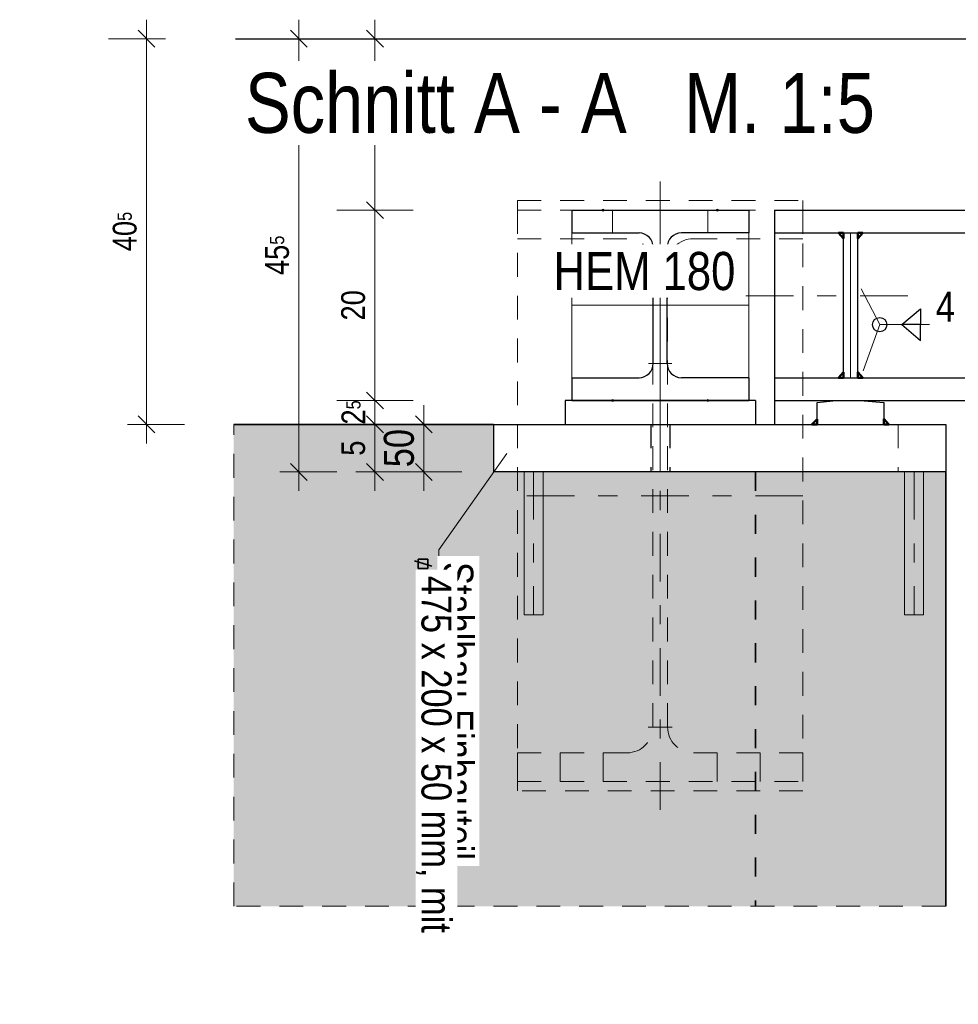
# Model space of a CAD drawing. Header units: millimetres. Extents: x -50 to 89, y -23 to 66.
# Tile 15 of 60: x -27 to -22, y 58 to 63. Entities that reach past the tile are written whole.
import ezdxf

# ---------------------------------------------------------------- set-up
doc = ezdxf.new("R2010")
doc.units = ezdxf.units.MM
for name, pattern in [('DASHDOT', [1, 0.5, -0.25, 0, -0.25]), ('DOT', [0.25, 0, -0.25]), ('HIDDEN', [0.375, 0.25, -0.125])]:
    doc.linetypes.add(name, pattern=pattern)
doc.layers.add('Texte', color=7, linetype='Continuous', lineweight=20)
doc.styles.add('Arial Narrow', font='ARIALN.TTF')
doc.dimstyles.new('Arch_Strakon_dimstyle', dxfattribs={"dimtxt": 15.75, "dimasz": 1, "dimexe": 1.25, "dimexo": 0.0625, "dimgap": 1, "dimtad": 0, "dimdec": 3, "dimzin": 12, "dimdsep": 46, "dimtxsty": 'Arial Narrow', "dimblk": 'Arrowhead_Tick', "dimsah": 1, "dimcen": 0, "dimse1": 1, "dimse2": 1, "dimclrd": 6, "dimclrt": 2, "dimazin": 0, "dimtfac": 1, "dimtdec": 4, "dimtmove": 0, "dimatfit": 3, "dimldrblk": 'NONE', "dimfxl": 1, "dimtvp": 1, "dimtolj": 1, "dimtzin": 0, "dimlwd": 13, "dimarcsym": 2})
pattern_1 = [(45, (0, 0), (-0.031819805, 0.031819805), [0, -0.075])]

# ---------------------------------------------------------------- blocks, each defined once
blk = doc.blocks.new('Arrowhead_Tick')
at = {"color": 0, "linetype": 'Continuous', "lineweight": -2, "ltscale": 0.5}
for p, q in [((0, 20), (0, -10)), ((-1, 0), (0, 0)), ((10, 0), (0, 0))]:
    blk.add_line(p, q, dxfattribs=at)
at = {"color": 2, "linetype": 'Continuous', "lineweight": 35, "ltscale": 0.5}
blk.add_line((4.42, 4.42), (-4.42, -4.42), dxfattribs=at)
blk = doc.blocks.new('*D65')
at = {"layer": 'Defpoints', "color": 0}
for p in [(-24.7634, 60.9051), (-24.397, 60.9051), (-24.397, 60.6551)]:
    blk.add_point(p, dxfattribs=at)
at = {"layer": 'Texte', "color": 6, "linetype": 'Continuous', "lineweight": 13}
blk.add_line((-24.7634, 60.6651), (-24.7634, 60.8951), dxfattribs=at)
at = {"layer": 'Texte', "color": 6, "lineweight": 13, "xscale": 0.01, "yscale": 0.01, "zscale": 0.01}
for p, rotation in [((-24.7634, 60.9051), 90), ((-24.7634, 60.6551), 270)]:
    blk.add_blockref('Arrowhead_Tick', p, dxfattribs=dict(at, rotation=rotation))
at = {"layer": 'Texte', "color": 2, "lineweight": 35, "insert": (-24.8938, 60.7801), "char_height": 0.1575, "attachment_point": 5, "rotation": 90, "style": 'Arial Narrow'}
blk.add_mtext('\\A1;50', dxfattribs=at)
blk = doc.blocks.new('_None')
blk = doc.blocks.new('*D69')
at = {"layer": 'Defpoints', "color": 0}
for p in [(-28.3658, 62.9301), (-27.4204, 62.9301), (-18.8074, 62.0301)]:
    blk.add_point(p, dxfattribs=at)
at = {"layer": 'Texte', "color": 6, "linetype": 'Continuous', "lineweight": 13}
blk.add_line((-27.4204, 62.0401), (-27.4204, 62.9201), dxfattribs=at)
at = {"layer": 'Texte', "color": 6, "lineweight": 13, "xscale": 0.01, "yscale": 0.01, "zscale": 0.01}
for p, rotation in [((-27.4204, 62.9301), 90.00000000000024), ((-27.4204, 62.0301), 270.0000000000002)]:
    blk.add_blockref('Arrowhead_Tick', p, dxfattribs=dict(at, rotation=rotation))
at = {"layer": 'Texte', "color": 3, "lineweight": 35, "insert": (-27.5343, 62.4801), "char_height": 0.125, "attachment_point": 5, "rotation": 90, "style": 'Arial Narrow'}
blk.add_mtext('\\A1;18', dxfattribs=at)
blk = doc.blocks.new('*D71')
at = {"layer": 'Defpoints', "color": 0}
for p in [(-18.8074, 61.9351), (-17.8204, 61.9351), (-22.022, 60.6551)]:
    blk.add_point(p, dxfattribs=at)
at = {"layer": 'Texte', "color": 6, "linetype": 'Continuous', "lineweight": 13}
blk.add_line((-17.8204, 60.6651), (-17.8204, 61.9251), dxfattribs=at)
at = {"layer": 'Texte', "color": 6, "lineweight": 13, "xscale": 0.01, "yscale": 0.01, "zscale": 0.01}
for p, rotation in [((-17.8204, 61.9351), 90), ((-17.8204, 60.6551), 270)]:
    blk.add_blockref('Arrowhead_Tick', p, dxfattribs=dict(at, rotation=rotation))
at = {"layer": 'Texte', "color": 3, "lineweight": 35, "insert": (-17.9343, 61.2951), "char_height": 0.125, "attachment_point": 5, "rotation": 90, "style": 'Arial Narrow'}
blk.add_mtext('\\A1;25{\\A1;\\H.6x;\\S5;}', dxfattribs=at)
blk = doc.blocks.new('*D75')
at = {"layer": 'Defpoints', "color": 0}
for p in [(-18.8074, 62.0301), (-18.2204, 62.0301), (-22.022, 60.6551)]:
    blk.add_point(p, dxfattribs=at)
at = {"layer": 'Texte', "color": 6, "linetype": 'Continuous', "lineweight": 13}
blk.add_line((-18.2204, 60.6651), (-18.2204, 62.0201), dxfattribs=at)
at = {"layer": 'Texte', "color": 6, "lineweight": 13, "xscale": 0.01, "yscale": 0.01, "zscale": 0.01}
for p, rotation in [((-18.2204, 62.0301), 90), ((-18.2204, 60.6551), 270)]:
    blk.add_blockref('Arrowhead_Tick', p, dxfattribs=dict(at, rotation=rotation))
at = {"layer": 'Texte', "color": 3, "lineweight": 35, "insert": (-18.3332, 61.3426), "char_height": 0.125, "attachment_point": 5, "rotation": 90, "style": 'Arial Narrow'}
blk.add_mtext('\\A1;27{\\A1;\\H.6x;\\S5;}', dxfattribs=at)
blk = doc.blocks.new('*D77')
at = {"layer": 'Defpoints', "color": 0}
for p in [(-26.2204, 62.9301), (-25.7535, 62.9301), (-25.762, 60.9051)]:
    blk.add_point(p, dxfattribs=at)
at = {"layer": 'Texte', "color": 6, "linetype": 'Continuous', "lineweight": 13}
blk.add_line((-26.2204, 60.9151), (-26.2204, 62.9201), dxfattribs=at)
at = {"layer": 'Texte', "color": 6, "lineweight": 13, "xscale": 0.01, "yscale": 0.01, "zscale": 0.01}
for p, rotation in [((-26.2204, 62.9301), 90), ((-26.2204, 60.9051), 270)]:
    blk.add_blockref('Arrowhead_Tick', p, dxfattribs=dict(at, rotation=rotation))
at = {"layer": 'Texte', "color": 3, "lineweight": 35, "insert": (-26.3343, 61.9176), "char_height": 0.125, "attachment_point": 5, "rotation": 90, "style": 'Arial Narrow'}
blk.add_mtext('\\A1;40{\\A1;\\H.6x;\\S5;}', dxfattribs=at)
blk = doc.blocks.new('*D78')
at = {"layer": 'Defpoints', "color": 0}
for p in [(-25.0204, 60.9051), (-24.022, 60.9051), (-24.397, 60.6551)]:
    blk.add_point(p, dxfattribs=at)
at = {"layer": 'Texte', "color": 6, "linetype": 'Continuous', "lineweight": 13}
blk.add_line((-25.0204, 60.6651), (-25.0204, 60.8951), dxfattribs=at)
at = {"layer": 'Texte', "color": 6, "lineweight": 13, "xscale": 0.01, "yscale": 0.01, "zscale": 0.01}
for p, rotation in [((-25.0204, 60.9051), 90), ((-25.0204, 60.6551), 270)]:
    blk.add_blockref('Arrowhead_Tick', p, dxfattribs=dict(at, rotation=rotation))
at = {"layer": 'Texte', "color": 3, "lineweight": 35, "insert": (-25.134, 60.7801), "char_height": 0.125, "attachment_point": 5, "rotation": 90, "style": 'Arial Narrow'}
blk.add_mtext('\\A1;5', dxfattribs=at)
blk = doc.blocks.new('*D79')
at = {"layer": 'Defpoints', "color": 0}
for p in [(-25.0204, 61.0301), (-23.987, 61.0301), (-24.022, 60.9051)]:
    blk.add_point(p, dxfattribs=at)
at = {"layer": 'Texte', "color": 6, "linetype": 'Continuous', "lineweight": 13}
blk.add_line((-25.0204, 60.9151), (-25.0204, 61.0201), dxfattribs=at)
at = {"layer": 'Texte', "color": 6, "lineweight": 13, "xscale": 0.01, "yscale": 0.01, "zscale": 0.01}
for p, rotation in [((-25.0204, 61.0301), 90.00000000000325), ((-25.0204, 60.9051), 270.0000000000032)]:
    blk.add_blockref('Arrowhead_Tick', p, dxfattribs=dict(at, rotation=rotation))
at = {"layer": 'Texte', "color": 3, "lineweight": 35, "insert": (-25.1332, 60.9676), "char_height": 0.125, "attachment_point": 5, "rotation": 90, "style": 'Arial Narrow'}
blk.add_mtext('\\A1;2{\\A1;\\H.6x;\\S5;}', dxfattribs=at)
blk = doc.blocks.new('*D80')
at = {"layer": 'Defpoints', "color": 0}
for p in [(-25.0204, 62.0301), (-18.8074, 62.0301), (-23.987, 61.0301)]:
    blk.add_point(p, dxfattribs=at)
at = {"layer": 'Texte', "color": 6, "linetype": 'Continuous', "lineweight": 13}
blk.add_line((-25.0204, 61.0401), (-25.0204, 62.0201), dxfattribs=at)
at = {"layer": 'Texte', "color": 6, "lineweight": 13, "xscale": 0.01, "yscale": 0.01, "zscale": 0.01}
for p, rotation in [((-25.0204, 62.0301), 90.0000000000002), ((-25.0204, 61.0301), 270.0000000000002)]:
    blk.add_blockref('Arrowhead_Tick', p, dxfattribs=dict(at, rotation=rotation))
at = {"layer": 'Texte', "color": 3, "lineweight": 35, "insert": (-25.1343, 61.5301), "char_height": 0.125, "attachment_point": 5, "rotation": 90, "style": 'Arial Narrow'}
blk.add_mtext('\\A1;20', dxfattribs=at)
blk = doc.blocks.new('*D81')
at = {"layer": 'Defpoints', "color": 0}
for p in [(-25.0204, 62.9301), (-18.9647, 62.9301), (-18.8074, 62.0301)]:
    blk.add_point(p, dxfattribs=at)
at = {"layer": 'Texte', "color": 6, "linetype": 'Continuous', "lineweight": 13}
blk.add_line((-25.0204, 62.0401), (-25.0204, 62.9201), dxfattribs=at)
at = {"layer": 'Texte', "color": 6, "lineweight": 13, "xscale": 0.01, "yscale": 0.01, "zscale": 0.01}
for p, rotation in [((-25.0204, 62.9301), 90), ((-25.0204, 62.0301), 270)]:
    blk.add_blockref('Arrowhead_Tick', p, dxfattribs=dict(at, rotation=rotation))
at = {"layer": 'Texte', "color": 3, "lineweight": 35, "insert": (-25.1343, 62.4801), "char_height": 0.125, "attachment_point": 5, "rotation": 90, "style": 'Arial Narrow'}
blk.add_mtext('\\A1;18', dxfattribs=at)
blk = doc.blocks.new('*D82')
at = {"layer": 'Defpoints', "color": 0}
for p in [(-25.7535, 62.9301), (-25.4204, 62.9301), (-24.397, 60.6551)]:
    blk.add_point(p, dxfattribs=at)
at = {"layer": 'Texte', "color": 6, "linetype": 'Continuous', "lineweight": 13}
blk.add_line((-25.4204, 60.6651), (-25.4204, 62.9201), dxfattribs=at)
at = {"layer": 'Texte', "color": 6, "lineweight": 13, "xscale": 0.01, "yscale": 0.01, "zscale": 0.01}
for p, rotation in [((-25.4204, 62.9301), 90), ((-25.4204, 60.6551), 270)]:
    blk.add_blockref('Arrowhead_Tick', p, dxfattribs=dict(at, rotation=rotation))
at = {"layer": 'Texte', "color": 3, "lineweight": 35, "insert": (-25.534, 61.7926), "char_height": 0.125, "attachment_point": 5, "rotation": 90, "style": 'Arial Narrow'}
blk.add_mtext('\\A1;45{\\A1;\\H.6x;\\S5;}', dxfattribs=at)

msp = doc.modelspace()

# ---------------------------------------------------------------- hatches: boundary and pattern name
at = {"layer": 'Texte', "lineweight": 18}
h = msp.add_hatch(dxfattribs=at)
h.set_pattern_fill('punkt', color=5, scale=0.01, angle=45, style=0, pattern_type=2)
h.set_pattern_definition(pattern_1)
h.paths.add_polyline_path([(-22.559542, 61.881873), (-22.559542, 61.910107), (-22.586069, 61.910107)])
h = msp.add_hatch(dxfattribs=at)
h.set_pattern_fill('punkt', color=5, scale=0.01, angle=45, style=0, pattern_type=2)
h.set_pattern_definition(pattern_1)
h.paths.add_polyline_path([(-22.484542, 61.881873), (-22.484542, 61.910107), (-22.458015, 61.910107)])
h = msp.add_hatch(dxfattribs=at)
h.set_pattern_fill('punkt', color=5, scale=0.01, angle=45, style=0, pattern_type=2)
h.set_pattern_definition(pattern_1)
h.paths.add_polyline_path([(-22.559542, 61.17834), (-22.586069, 61.150107), (-22.559542, 61.150107)])
h = msp.add_hatch(dxfattribs=at)
h.set_pattern_fill('punkt', color=5, scale=0.01, angle=45, style=0, pattern_type=2)
h.set_pattern_definition(pattern_1)
h.paths.add_polyline_path([(-22.484542, 61.17834), (-22.484542, 61.150107), (-22.458015, 61.150107)])
h = msp.add_hatch(dxfattribs=at)
h.set_pattern_fill('punkt', color=5, scale=0.01, angle=135, style=0, pattern_type=2)
h.set_pattern_definition([(135, (0, 0), (-0.031819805, -0.031819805), [0, -0.075])])
h.paths.add_polyline_path([(-22.725276, 60.905107), (-22.697042, 60.905107), (-22.697042, 60.931634)])
h = msp.add_hatch(dxfattribs=at)
h.set_pattern_fill('punkt', color=5, scale=0.01, angle=45, style=0, pattern_type=2)
h.set_pattern_definition(pattern_1)
h.paths.add_polyline_path([(-22.347042, 60.93334), (-22.347042, 60.905107), (-22.320515, 60.905107)])
at = {"layer": 'Texte', "lineweight": 18, "true_color": 0xceffce}
msp.add_hatch(color=254, dxfattribs=at).paths.add_polyline_path([(-22.022042, 58.374624), (-25.761983, 58.374624), (-25.761983, 60.905107), (-24.397042, 60.905107), (-24.397042, 60.655107), (-22.022042, 60.655107)])

# ---------------------------------------------------------------- linework, layer by layer
at = {"layer": 'Texte', "color": 3, "linetype": 'Continuous', "lineweight": 25}
for p, q in [((-25.753523, 62.930107), (-18.964707, 62.930107)), ((-23.987042, 62.030107), (-23.057042, 62.030107)), ((-23.987042, 62.030107), (-23.987042, 61.910107)), ((-23.057042, 62.030107), (-23.057042, 61.910107)), ((-22.922042, 62.030107), (-21.922042, 62.030107)), ((-22.922042, 62.030107), (-22.922042, 61.030107)), ((-23.987042, 61.910107), (-23.633292, 61.910107)), ((-23.057042, 61.910107), (-23.410792, 61.910107)), ((-22.922042, 61.910107), (-21.922042, 61.910107)), ((-22.559542, 61.150107), (-22.559542, 61.910107)), ((-22.484542, 61.150107), (-22.484542, 61.910107)), ((-23.558292, 61.225107), (-23.558292, 61.835107)), ((-23.485792, 61.225107), (-23.485792, 61.835107)), ((-22.252577, 61.428717), (-22.155243, 61.512232)), ((-22.155243, 61.512232), (-22.155243, 61.428717)), ((-22.155243, 61.428717), (-22.252577, 61.428717)), ((-22.252577, 61.428717), (-22.155243, 61.345203)), ((-22.155243, 61.345203), (-22.155243, 61.428717)), ((-23.987042, 61.150107), (-23.633292, 61.150107)), ((-23.987042, 61.150107), (-23.987042, 61.030107)), ((-23.057042, 61.150107), (-23.410792, 61.150107)), ((-23.057042, 61.150107), (-23.057042, 61.030107)), ((-22.922042, 61.150107), (-21.922042, 61.150107)), ((-24.022042, 61.030107), (-24.022042, 60.905107)), ((-23.022042, 61.030107), (-24.022042, 61.030107)), ((-23.987042, 61.030107), (-23.057042, 61.030107)), ((-23.022042, 61.030107), (-23.022042, 60.905107)), ((-22.922042, 61.030107), (-21.922042, 61.030107)), ((-22.922042, 61.030107), (-22.922042, 60.905107)), ((-22.697042, 61.020107), (-22.597042, 61.030107)), ((-22.697042, 60.905107), (-22.697042, 61.020107)), ((-22.597042, 61.030107), (-22.472042, 61.030107)), ((-22.472042, 61.030107), (-22.347042, 61.020107)), ((-22.347042, 61.020107), (-22.347042, 60.905107)), ((-24.397042, 60.905107), (-22.022042, 60.905107)), ((-24.397042, 60.905107), (-24.397042, 60.655107)), ((-22.022042, 60.905107), (-22.022042, 60.655107)), ((-22.022042, 60.655107), (-24.397042, 60.655107))]:
    msp.add_line(p, q, dxfattribs=at)
at = {"layer": 'Texte', "color": 9, "linetype": 'DASHDOT', "lineweight": 0, "ltscale": 0.5}
for p, q in [((-23.522042, 58.880107), (-23.522042, 62.180107)), ((-23.072042, 61.580107), (-21.321837, 61.580107)), ((-22.772042, 60.530107), (-24.272042, 60.530107))]:
    msp.add_line(p, q, dxfattribs=at)
at = {"layer": 'Texte', "color": 9, "linetype": 'Continuous', "lineweight": 0}
for p, q in [((-23.522042, 60.880107), (-23.522042, 62.180107)), ((-23.772042, 62.030107), (-23.772042, 61.910107)), ((-23.272042, 62.030107), (-23.272042, 61.910107)), ((-22.522042, 61.150107), (-22.522042, 61.910107)), ((-23.583292, 61.835107), (-23.460792, 61.835107)), ((-23.585792, 61.745107), (-23.458292, 61.745107)), ((-23.057042, 61.530107), (-23.987042, 61.530107)), ((-22.559542, 61.150107), (-22.559542, 61.400107)), ((-23.583292, 61.225107), (-23.460792, 61.225107)), ((-22.684542, 61.150107), (-22.559542, 61.150107)), ((-22.209542, 61.150107), (-22.484542, 61.150107)), ((-23.585792, 59.315107), (-23.458292, 59.315107)), ((-24.047042, 59.180107), (-24.047042, 59.030107)), ((-23.822042, 59.030107), (-23.822042, 59.180107)), ((-23.222042, 59.030107), (-23.222042, 59.180107)), ((-22.997042, 59.030107), (-22.997042, 59.180107))]:
    msp.add_line(p, q, dxfattribs=at)
at = {"layer": 'Texte', "color": 10, "linetype": 'HIDDEN', "ltscale": 0.5}
for p, q in [((-24.272042, 62.030107), (-24.272042, 62.080107)), ((-24.272042, 62.080107), (-22.772042, 62.080107)), ((-24.272042, 58.980107), (-24.272042, 62.080107)), ((-22.772042, 62.080107), (-22.772042, 58.980107)), ((-24.272042, 62.030107), (-22.772042, 62.030107)), ((-24.272042, 62.030107), (-24.272042, 61.880107)), ((-22.772042, 62.030107), (-22.772042, 61.880107)), ((-24.272042, 61.880107), (-23.695792, 61.880107)), ((-22.772042, 61.880107), (-23.348292, 61.880107)), ((-23.560792, 59.315107), (-23.560792, 61.745107)), ((-23.483292, 59.315107), (-23.483292, 61.745107)), ((-24.272042, 59.180107), (-23.695792, 59.180107)), ((-24.272042, 59.180107), (-24.272042, 59.030107)), ((-22.772042, 59.180107), (-23.348292, 59.180107)), ((-22.772042, 59.180107), (-22.772042, 59.030107)), ((-24.272042, 59.030107), (-22.772042, 59.030107)), ((-22.772042, 58.980107), (-24.272042, 58.980107))]:
    msp.add_line(p, q, dxfattribs=at)
at = {"layer": 'Texte', "color": 6, "linetype": 'Continuous', "lineweight": 13}
for p, q in [((-23.987042, 61.910107), (-23.987042, 61.150107)), ((-23.057042, 61.910107), (-23.057042, 61.150107)), ((-22.368981, 61.428717), (-22.465649, 61.616333)), ((-22.455432, 61.186818), (-22.368981, 61.428717)), ((-22.368981, 61.428717), (-21.993966, 61.428717)), ((-22.347042, 60.905107), (-22.697042, 60.905107)), ((-24.685156, 60.245936), (-24.326936, 60.752116)), ((-24.237371, 60.655107), (-24.237371, 59.905107)), ((-24.137371, 60.655107), (-24.137371, 59.905107)), ((-22.238082, 60.655107), (-22.238082, 59.905107)), ((-22.138082, 60.655107), (-22.138082, 59.905107)), ((-24.685156, 59.417908), (-24.685156, 60.245936)), ((-24.237371, 59.905107), (-24.137371, 59.905107)), ((-22.238082, 59.905107), (-22.138082, 59.905107))]:
    msp.add_line(p, q, dxfattribs=at)
at = {"layer": 'Texte', "color": 4, "linetype": 'Continuous', "lineweight": 50}
for p, q in [((-22.559542, 61.881873), (-22.586069, 61.910107)), ((-22.559542, 61.910107), (-22.586069, 61.910107)), ((-22.559542, 61.881873), (-22.559542, 61.910107)), ((-22.484542, 61.881873), (-22.458015, 61.910107)), ((-22.484542, 61.881873), (-22.484542, 61.910107)), ((-22.484542, 61.910107), (-22.458015, 61.910107)), ((-22.559542, 61.17834), (-22.586069, 61.150107)), ((-22.559542, 61.17834), (-22.559542, 61.150107)), ((-22.484542, 61.17834), (-22.458015, 61.150107)), ((-22.484542, 61.17834), (-22.484542, 61.150107)), ((-22.559542, 61.150107), (-22.586069, 61.150107)), ((-22.484542, 61.150107), (-22.458015, 61.150107)), ((-22.725276, 60.905107), (-22.697042, 60.931634)), ((-22.697042, 60.905107), (-22.697042, 60.931634)), ((-22.347042, 60.93334), (-22.320515, 60.905107)), ((-22.347042, 60.93334), (-22.347042, 60.905107)), ((-22.725276, 60.905107), (-22.697042, 60.905107)), ((-22.347042, 60.905107), (-22.320515, 60.905107))]:
    msp.add_line(p, q, dxfattribs=at)
at = {"layer": 'Texte', "color": 2, "linetype": 'Continuous', "lineweight": 35}
for p, q in [((-24.397042, 60.905107), (-25.761983, 60.905107)), ((-22.022042, 60.655107), (-22.022042, 58.374624)), ((-24.81275, 60.188732), (-24.720897, 60.16047)), ((-24.792579, 60.197704), (-24.742579, 60.197704)), ((-24.792579, 60.147704), (-24.792579, 60.197704)), ((-24.742579, 60.197704), (-24.742579, 60.147704)), ((-24.742579, 60.147704), (-24.792579, 60.147704))]:
    msp.add_line(p, q, dxfattribs=at)
at = {"layer": 'Texte', "color": 6, "linetype": 'HIDDEN', "lineweight": 13, "ltscale": 0.5}
for p, q in [((-25.761983, 58.374624), (-25.761983, 60.905107)), ((-22.272042, 60.905107), (-22.272042, 60.655107)), ((-22.022042, 58.374624), (-25.761983, 58.374624))]:
    msp.add_line(p, q, dxfattribs=at)
at = {"layer": 'Texte', "color": 3, "linetype": 'HIDDEN', "lineweight": 25, "ltscale": 0.5}
for p, q in [((-23.572042, 60.905107), (-23.572042, 60.655107)), ((-23.472042, 60.905107), (-23.472042, 60.655107))]:
    msp.add_line(p, q, dxfattribs=at)
at = {"layer": 'Texte', "color": 6, "linetype": 'DASHDOT', "lineweight": 13, "ltscale": 0.5}
for p, q in [((-23.522042, 60.905107), (-23.522042, 60.655107)), ((-24.187371, 60.655107), (-24.187371, 59.905107)), ((-22.188082, 60.655107), (-22.188082, 59.905107))]:
    msp.add_line(p, q, dxfattribs=at)
at = {"layer": 'Texte', "color": 2, "linetype": 'DOT', "lineweight": 35, "ltscale": 0.5}
msp.add_line((-23.022042, 60.655107), (-23.022042, 58.374624), dxfattribs=at)
at = {"layer": 'Texte', "color": 9, "linetype": 'Continuous', "lineweight": 0}
for centre in [(-23.822042, 62.030107), (-23.222042, 62.030107), (-23.772042, 61.030107), (-23.272042, 61.030107)]:
    msp.add_circle(centre, 0.00555, dxfattribs=at)
at = {"layer": 'Texte', "color": 3, "linetype": 'Continuous', "lineweight": 25}
msp.add_circle((-22.368981, 61.428717), 0.0375, dxfattribs=at)
for centre, start, end in [((-23.633292, 61.835107), 0, 90), ((-23.410792, 61.835107), 90, 180), ((-23.633292, 61.225107), 270, 0), ((-23.410792, 61.225107), 180, 270)]:
    msp.add_arc(centre, 0.075, start, end, dxfattribs=at)
at = {"layer": 'Texte', "color": 10, "linetype": 'HIDDEN', "ltscale": 0.5}
for centre, start, end in [((-23.695792, 61.745107), 0, 90), ((-23.348292, 61.745107), 90, 180), ((-23.695792, 59.315107), 270, 0), ((-23.348292, 59.315107), 180, 270)]:
    msp.add_arc(centre, 0.135, start, end, dxfattribs=at)

# ---------------------------------------------------------------- dimensions: what is measured, and where the dimension line sits
at = {"layer": 'Texte', "lineweight": 35}
for base, p1, p2, text, override, picture, middle in [((-27.420438, 62.930107), (-18.807413, 62.030107), (-28.365773, 62.930107), '18', {"dimscale": 0.01, "dimtxt": 12.5, "dimasz": 1, "dimgap": 5, "dimtad": 1, "dimjust": 0, "dimtih": 0, "dimtoh": 0, "dimdec": 5, "dimdsep": 46, "dimtxsty": 'Arial Narrow', "dimclrd": 6, "dimclrt": 3, "dimtix": 1, "dimtofl": 255, "dimtmove": 0, "dimatfit": 2, "dimfxl": 0, "dimfxlon": 0, "dimtvp": 40, "dimlwd": 13}, '*D69', (-27.420438, 62.480107)), ((-26.220438, 62.930107), (-25.761983, 60.905107), (-25.753523, 62.930107), '40{\\A1;\\H.6x;\\S5;}', {"dimscale": 0.01, "dimtxt": 12.5, "dimasz": 1, "dimgap": 5, "dimtad": 1, "dimjust": 0, "dimtih": 0, "dimtoh": 0, "dimdec": 5, "dimdsep": 46, "dimtxsty": 'Arial Narrow', "dimclrd": 6, "dimclrt": 3, "dimtix": 1, "dimtofl": 255, "dimtmove": 0, "dimatfit": 2, "dimfxl": 0, "dimfxlon": 0, "dimtvp": 40, "dimlwd": 13}, '*D77', (-26.220438, 61.917607)), ((-25.420438, 62.930107), (-24.397042, 60.655107), (-25.753523, 62.930107), '45{\\A1;\\H.6x;\\S5;}', {"dimscale": 0.01, "dimtxt": 12.5, "dimasz": 1, "dimgap": 5, "dimtad": 1, "dimjust": 0, "dimtih": 0, "dimtoh": 0, "dimdec": 5, "dimdsep": 46, "dimtxsty": 'Arial Narrow', "dimclrd": 6, "dimclrt": 3, "dimtix": 1, "dimtofl": 255, "dimtmove": 0, "dimatfit": 2, "dimfxl": 0, "dimfxlon": 0, "dimtvp": 40, "dimlwd": 13}, '*D82', (-25.420438, 61.792607)), ((-25.020438, 62.930107), (-18.807413, 62.030107), (-18.964707, 62.930107), '18', {"dimscale": 0.01, "dimtxt": 12.5, "dimasz": 1, "dimgap": 5, "dimtad": 1, "dimjust": 0, "dimtih": 0, "dimtoh": 0, "dimdec": 5, "dimdsep": 46, "dimtxsty": 'Arial Narrow', "dimclrd": 6, "dimclrt": 3, "dimtix": 1, "dimtofl": 255, "dimtmove": 0, "dimatfit": 2, "dimfxl": 0, "dimfxlon": 0, "dimtvp": 40, "dimlwd": 13}, '*D81', (-25.020438, 62.480107)), ((-25.020438, 62.030107), (-23.987042, 61.030107), (-18.807413, 62.030107), '20', {"dimscale": 0.01, "dimtxt": 12.5, "dimasz": 1, "dimgap": 5, "dimtad": 1, "dimjust": 0, "dimtih": 0, "dimtoh": 0, "dimdec": 5, "dimdsep": 46, "dimtxsty": 'Arial Narrow', "dimclrd": 6, "dimclrt": 3, "dimtix": 1, "dimtofl": 255, "dimtmove": 0, "dimatfit": 2, "dimfxl": 0, "dimfxlon": 0, "dimtvp": 40, "dimlwd": 13}, '*D80', (-25.020438, 61.530107)), ((-18.220438, 62.030107), (-22.022042, 60.655107), (-18.807413, 62.030107), '27{\\A1;\\H.6x;\\S5;}', {"dimscale": 0.01, "dimtxt": 12.5, "dimasz": 1, "dimgap": 5, "dimtad": 1, "dimjust": 0, "dimtih": 0, "dimtoh": 0, "dimdec": 5, "dimdsep": 46, "dimtxsty": 'Arial Narrow', "dimclrd": 6, "dimclrt": 3, "dimtix": 1, "dimtofl": 255, "dimtmove": 0, "dimatfit": 2, "dimfxl": 0, "dimfxlon": 0, "dimtvp": 40, "dimlwd": 13}, '*D75', (-18.220438, 61.342607)), ((-17.820438, 61.935107), (-22.022042, 60.655107), (-18.807413, 61.935107), '25{\\A1;\\H.6x;\\S5;}', {"dimscale": 0.01, "dimtxt": 12.5, "dimasz": 1, "dimgap": 5, "dimtad": 1, "dimjust": 0, "dimtih": 0, "dimtoh": 0, "dimdec": 5, "dimdsep": 46, "dimtxsty": 'Arial Narrow', "dimclrd": 6, "dimclrt": 3, "dimtix": 1, "dimtofl": 255, "dimtmove": 0, "dimatfit": 2, "dimfxl": 0, "dimfxlon": 0, "dimtvp": 40, "dimlwd": 13}, '*D71', (-17.820438, 61.295107)), ((-25.020438, 61.030107), (-24.022042, 60.905107), (-23.987042, 61.030107), '2{\\A1;\\H.6x;\\S5;}', {"dimscale": 0.01, "dimtxt": 12.5, "dimasz": 1, "dimgap": 5, "dimtad": 1, "dimjust": 0, "dimtih": 0, "dimtoh": 0, "dimdec": 5, "dimdsep": 46, "dimtxsty": 'Arial Narrow', "dimclrd": 6, "dimclrt": 3, "dimtix": 1, "dimtofl": 255, "dimtmove": 0, "dimatfit": 2, "dimfxl": 0, "dimfxlon": 0, "dimtvp": 40, "dimlwd": 13}, '*D79', (-25.020438, 60.967607)), ((-25.020438, 60.905107), (-24.397042, 60.655107), (-24.022042, 60.905107), '5', {"dimscale": 0.01, "dimtxt": 12.5, "dimasz": 1, "dimgap": 5, "dimtad": 1, "dimjust": 0, "dimtih": 0, "dimtoh": 0, "dimdec": 5, "dimdsep": 46, "dimtxsty": 'Arial Narrow', "dimclrd": 6, "dimclrt": 3, "dimtix": 1, "dimtofl": 255, "dimtmove": 0, "dimatfit": 2, "dimfxl": 0, "dimfxlon": 0, "dimtvp": 40, "dimlwd": 13}, '*D78', (-25.020438, 60.780107)), ((-24.763433, 60.905107), (-24.397042, 60.655107), (-24.397042, 60.905107), '50', {"dimscale": 0.01, "dimtxt": 15.75, "dimasz": 1, "dimgap": 5, "dimtad": 1, "dimjust": 0, "dimtih": 0, "dimtoh": 0, "dimdec": 5, "dimdsep": 46, "dimtxsty": 'Arial Narrow', "dimclrd": 6, "dimclrt": 2, "dimtix": 1, "dimtofl": 255, "dimtmove": 0, "dimatfit": 2, "dimfxl": 0, "dimfxlon": 0, "dimtvp": 31.746032, "dimlwd": 13}, '*D65', (-24.763433, 60.780107))]:
    dim = msp.add_linear_dim(base=base, p1=p1, p2=p2, angle=90, text=text, dimstyle='Arch_Strakon_dimstyle', override=override, dxfattribs=at)
    dim.commit()
    dim.dimension.update_dxf_attribs({"geometry": picture, "text_midpoint": middle, "dimtype": 160})

# ---------------------------------------------------------------- next in the draw order: texts
at = {"layer": 'Texte', "color": 1, "lineweight": 70, "insert": (-25.703466, 62.431414), "char_height": 0.315, "attachment_point": 7, "line_spacing_factor": 0.9, "style": 'Arial Narrow', "bg_fill": 3, "box_fill_scale": 1.2, "bg_fill_color": 256, "bg_fill_true_color": 13158600, "bg_fill_transparency": 0}
msp.add_mtext('Schnitt A - A   M. 1:5', dxfattribs=at)
at = {"layer": 'Texte', "color": 2, "lineweight": 35, "attachment_point": 7, "line_spacing_factor": 0.9, "style": 'Arial Narrow', "bg_fill": 3, "box_fill_scale": 1.2, "bg_fill_color": 256, "bg_fill_true_color": 13158600, "bg_fill_transparency": 0}
for s, insert, char_height in [('HEM 180', (-24.082067, 61.607415), 0.2), ('4', (-22.074355, 61.444144), 0.1575)]:
    msp.add_mtext(s, dxfattribs=dict(at, insert=insert, char_height=char_height))
at = {"layer": 'Texte', "color": 2, "lineweight": 35, "insert": (-24.663381, 60.182066), "char_height": 0.1575, "attachment_point": 7, "rotation": 270, "line_spacing_factor": 0.9, "style": 'Arial Narrow', "bg_fill": 3, "box_fill_scale": 1.2, "bg_fill_color": 256, "bg_fill_true_color": 13158600, "bg_fill_transparency": 0}
msp.add_mtext('Stahlbau-Einbauteil', dxfattribs=at)

# ---------------------------------------------------------------- next in the draw order: texts
at = {"layer": 'Texte', "color": 2, "lineweight": 35, "insert": (-24.805131, 60.109905), "char_height": 0.1575, "attachment_point": 7, "rotation": 270, "line_spacing_factor": 0.9, "style": 'Arial Narrow', "bg_fill": 3, "box_fill_scale": 1.2, "bg_fill_color": 256, "bg_fill_true_color": 13158600, "bg_fill_transparency": 0}
msp.add_mtext('475 x 200 x 50 mm, mit', dxfattribs=at)

doc.saveas('drawing.dxf')
